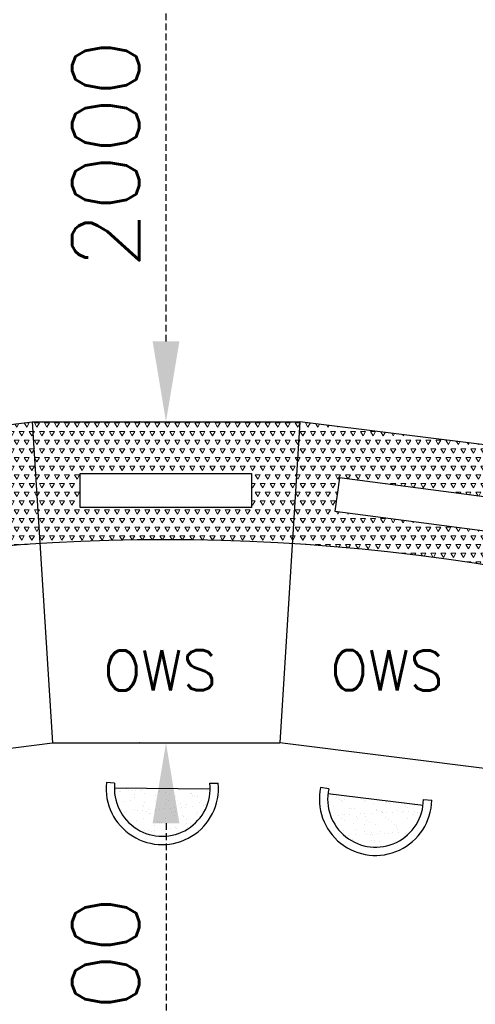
# Model space of a CAD drawing. Extents: x -82582065 to 310651827, y -37687100 to 142977471.
# Tile 61 of 122: x 103829 to 105531, y 32723 to 36402. Entities that reach past the tile are written whole.
import ezdxf

# ---------------------------------------------------------------- set-up
doc = ezdxf.new("R2010")
doc.units = 0
doc.header["$LTSCALE"] = 100
doc.header["$MEASUREMENT"] = 0
doc.linetypes.add('HIDDEN', pattern=[0.375, 0.25, -0.125])
doc.layers.add('AM_8', color=1, linetype='Continuous', lineweight=15)
doc.layers.add('PNL', color=6, linetype='Continuous')
doc.layers.add('PNLTXT', color=7, linetype='Continuous')
doc.styles.add('ROMANS', font='romans')
doc.dimstyles.new('GS', dxfattribs={"dimscale": 100, "dimtxt": 2.5, "dimasz": 3, "dimexe": 1, "dimexo": 1, "dimgap": 1, "dimtad": 1, "dimdec": 0, "dimzin": 0, "dimdsep": 46, "dimtxsty": 'ROMANS', "dimcen": 0.09, "dimclrd": 4, "dimclre": 8, "dimclrt": 3, "dimadec": 0, "dimazin": 0, "dimtfac": 1, "dimtdec": 0, "dimtofl": 0, "dimtmove": 0, "dimatfit": 3, "dimfxl": 1, "dimtolj": 1, "dimtzin": 0, "dimarcsym": 0})
pattern_1 = [(59.99999999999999, (97724.40688498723, 57840.3140190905), (-18.74999996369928, 32.47595262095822), [18.75, -18.75]), (120, (97724.40688498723, 57840.3140190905), (-37.49999996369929, 2.095823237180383e-08), [18.74999999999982, -18.74999999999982]), (0, (97715.03188498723, 57856.5519953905), (18.75, 32.4759526), [18.75, -18.75])]

# ---------------------------------------------------------------- blocks, each defined once
blk = doc.blocks.new('A$C291670A8')
for p, q in [((-500, 0), (500, 0)), ((-500, 0), (-425, -1200)), ((500, 0), (425, -1200)), ((-425, -1200), (425, -1200))]:
    blk.add_line(p, q)
blk = doc.blocks.new('*D376')
at = {"color": 8, "linetype": 'HIDDEN', "lineweight": -2, "transparency": 16777216}
blk.add_line((104276.1127922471, 33699.74283341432), (104275.73257353, 33699.74283341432), dxfattribs=at)
at = {"color": 4, "linetype": 'HIDDEN', "lineweight": -2, "transparency": 16777216}
blk.add_line((104375.73257353, 33399.74283341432), (104375.73257353, 31999.46194155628), dxfattribs=at)
at = {"color": 4, "linetype": 'HIDDEN', "transparency": 16777216}
for points in [[(104325.73257353, 33399.74283341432), (104425.73257353, 33399.74283341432), (104375.73257353, 33699.74283341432)], [(104325.73257353, 31999.46194155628), (104425.73257353, 31999.46194155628), (104375.73257353, 31699.46194155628)]]:
    blk.add_solid(points, dxfattribs=at)
at = {"layer": 'Defpoints', "color": 0, "linetype": 'HIDDEN', "transparency": 16777216}
for p in [(104376.1127922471, 33699.74283341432), (104375.73257353, 31699.46194155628), (104375.73257353, 31699.46194155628)]:
    blk.add_point(p, dxfattribs=at)
at = {"color": 3, "linetype": 'HIDDEN', "transparency": 16777216, "insert": (104150.73257353, 32699.60238748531), "char_height": 250, "attachment_point": 5, "rotation": 90, "style": 'ROMANS'}
blk.add_mtext('\\A1;2000', dxfattribs=at)
blk = doc.blocks.new('*D377')
at = {"color": 8, "linetype": 'HIDDEN', "lineweight": -2, "transparency": 16777216}
for p, q in [((104475.7325735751, 36899.60568941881), (104475.7325738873, 36899.60568941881)), ((104276.1127922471, 34899.74283341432), (104275.7325738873, 34899.74283341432))]:
    blk.add_line(p, q, dxfattribs=at)
at = {"color": 4, "linetype": 'HIDDEN', "lineweight": -2, "transparency": 16777216}
blk.add_line((104375.7325738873, 35199.74283341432), (104375.7325738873, 36599.60568941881), dxfattribs=at)
at = {"color": 4, "linetype": 'HIDDEN', "transparency": 16777216}
for points in [[(104325.7325738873, 36599.60568941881), (104425.7325738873, 36599.60568941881), (104375.7325738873, 36899.60568941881)], [(104325.7325738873, 35199.74283341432), (104425.7325738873, 35199.74283341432), (104375.7325738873, 34899.74283341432)]]:
    blk.add_solid(points, dxfattribs=at)
at = {"layer": 'Defpoints', "color": 0, "linetype": 'HIDDEN', "transparency": 16777216}
for p in [(104375.7325735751, 36899.60568941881), (104375.7325738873, 36899.60568941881), (104376.1127922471, 34899.74283341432)]:
    blk.add_point(p, dxfattribs=at)
at = {"color": 3, "linetype": 'HIDDEN', "transparency": 16777216, "insert": (104150.7325738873, 35899.67426141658), "char_height": 250, "attachment_point": 5, "rotation": 90, "style": 'ROMANS'}
blk.add_mtext('\\A1;2000', dxfattribs=at)

msp = doc.modelspace()

# ---------------------------------------------------------------- hatches: boundary and pattern name
at = {"layer": 'AM_8'}
h = msp.add_hatch(dxfattribs=at)
h.set_pattern_fill('TRIANG', color=256, scale=100, style=0)
h.set_pattern_definition(pattern_1)
edge = h.paths.add_edge_path()
edge.add_line((103904.5682279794, 34444.45586169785), (103876.1127922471, 34899.74283341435))
edge.add_line((103876.1127922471, 34899.74283341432), (102883.8948934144, 34775.22921473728))
edge.add_line((102883.8948934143, 34775.22921473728), (102968.7048485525, 34327.62726115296))
edge.add_arc((104375.8212869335, 26862.63882703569), 7596.44844599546, 93.55668312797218, 100.67474399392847, ccw=False)
h.paths.add_polyline_path([(103093.1305641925, 34606.76089660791), (103728.7923008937, 34690.44735186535), (103745.2463856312, 34565.46617004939), (103109.5846489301, 34481.77971479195)], flags=16)
h = msp.add_hatch(dxfattribs=at)
h.set_pattern_fill('TRIANG', color=256, scale=100, style=0)
h.set_pattern_definition(pattern_1)
edge = h.paths.add_edge_path()
edge.add_line((104876.1127922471, 34899.74283341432), (103876.1127922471, 34899.74283341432))
edge.add_line((103876.1127922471, 34899.74283341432), (103904.5682279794, 34444.45586169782))
edge.add_arc((104375.8212869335, 26862.63882703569), 7596.44844599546, 86.43892811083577, 93.55668312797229, ccw=False)
edge.add_line((104847.6550990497, 34444.41974225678), (104876.112792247, 34899.74283341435))
h.paths.add_polyline_path([(104054.4318427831, 34705.85643759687), (104695.5786795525, 34705.85643759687), (104695.5786795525, 34579.79679808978), (104054.4318427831, 34579.79679808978)], flags=16)
h = msp.add_hatch(dxfattribs=at)
h.set_pattern_fill('TRIANG', color=256, scale=100, style=0)
h.set_pattern_definition(pattern_1)
edge = h.paths.add_edge_path()
edge.add_line((105783.50062749, 34327.52113467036), (105868.3306910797, 34775.22921473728))
edge.add_line((105868.3306910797, 34775.22921473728), (104876.112792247, 34899.74283341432))
edge.add_line((104876.1127922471, 34899.74283341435), (104847.6550990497, 34444.41974225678))
edge.add_arc((104375.8212869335, 26862.63882703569), 7596.448445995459, 79.3209355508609, 86.43892811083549, ccw=False)
h.paths.add_polyline_path([(105642.6409355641, 34481.77971479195), (105006.9791988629, 34565.46617004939), (105023.4332836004, 34690.44735186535), (105659.0950203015, 34606.76089660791)], flags=16)

# ---------------------------------------------------------------- linework, layer by layer
for p, q in [((103876.1127922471, 34899.74283341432), (103951.1127922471, 33699.74283341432)), ((104876.1127922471, 34899.74283341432), (104801.1127922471, 33699.74283341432))]:
    msp.add_line(p, q)
at = {"linetype": 'Continuous'}
for p, q in [((104188.3522072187, 33526.51199409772), (104188.3522072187, 33526.51199409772)), ((104188.3522072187, 33526.51199409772), (104188.3522072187, 33526.51199409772)), ((104200.5031337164, 33517.71682580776), (104200.5031337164, 33517.71682580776)), ((104200.5031337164, 33517.71682580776), (104200.5031337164, 33517.71682580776)), ((104206.7371701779, 33519.67649841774), (104206.7371701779, 33519.67649841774)), ((104206.7371701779, 33519.67649841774), (104206.7371701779, 33519.67649841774)), ((104228.8679142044, 33527.83829623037), (104228.8679142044, 33527.83829623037)), ((104228.8679142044, 33527.83829623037), (104228.8679142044, 33527.83829623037)), ((104234.0874450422, 33522.45252814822), (104234.0874450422, 33522.45252814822)), ((104234.0874450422, 33522.45252814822), (104234.0874450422, 33522.45252814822)), ((104247.7318854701, 33522.61645047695), (104247.7318854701, 33522.61645047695)), ((104247.7318854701, 33522.61645047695), (104247.7318854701, 33522.61645047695)), ((104263.4415391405, 33523.74307444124), (104263.4415391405, 33523.74307444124)), ((104263.4415391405, 33523.74307444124), (104263.4415391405, 33523.74307444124)), ((104281.6222731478, 33521.14401444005), (104281.6222731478, 33521.14401444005)), ((104281.6222731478, 33521.14401444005), (104281.6222731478, 33521.14401444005)), ((104287.9785220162, 33525.50275377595), (104287.9785220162, 33525.50275377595)), ((104287.9785220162, 33525.50275377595), (104287.9785220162, 33525.50275377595)), ((104293.7731996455, 33512.3488461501), (104293.7731996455, 33512.3488461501)), ((104293.7731996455, 33512.3488461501), (104293.7731996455, 33512.3488461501)), ((104328.9732373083, 33528.44270583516), (104328.9732373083, 33528.44270583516)), ((104328.9732373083, 33528.44270583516), (104328.9732373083, 33528.44270583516)), ((104344.6828909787, 33529.56932979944), (104344.6828909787, 33529.56932979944)), ((104344.6828909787, 33529.56932979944), (104344.6828909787, 33529.56932979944)), ((104350.3095237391, 33517.97029351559), (104350.3095237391, 33517.97029351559)), ((104350.3095237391, 33517.97029351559), (104350.3095237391, 33517.97029351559)), ((104374.8923390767, 33515.77603478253), (104374.8923390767, 33515.77603478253)), ((104374.8923390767, 33515.77603478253), (104374.8923390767, 33515.77603478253)), ((104455.0846837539, 33528.90389722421), (104455.0846837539, 33528.90389722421)), ((104455.0846837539, 33528.90389722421), (104455.0846837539, 33528.90389722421)), ((104468.1624050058, 33510.40805512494), (104468.1624050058, 33510.40805512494)), ((104468.1624050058, 33510.40805512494), (104468.1624050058, 33510.40805512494)), ((104470.0808834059, 33509.82573658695), (104470.0808834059, 33509.82573658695)), ((104470.0808834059, 33509.82573658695), (104470.0808834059, 33509.82573658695)), ((104531.6706315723, 33523.98777102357), (104531.6706315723, 33523.98777102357)), ((104531.6706315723, 33523.98777102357), (104531.6706315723, 33523.98777102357)), ((104217.4525968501, 33481.54807314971), (104217.4525968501, 33481.54807314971)), ((104217.4525968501, 33481.54807314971), (104217.4525968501, 33481.54807314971)), ((104244.2464691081, 33486.05421996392), (104244.2464691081, 33486.05421996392)), ((104244.2464691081, 33486.05421996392), (104244.2464691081, 33486.05421996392)), ((104257.8196000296, 33508.88060970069), (104257.8196000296, 33508.88060970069)), ((104257.8196000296, 33508.88060970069), (104257.8196000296, 33508.88060970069)), ((104258.7236305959, 33497.03170280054), (104258.7236305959, 33497.03170280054)), ((104258.7236305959, 33497.03170280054), (104258.7236305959, 33497.03170280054)), ((104294.0385446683, 33476.63194694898), (104294.0385446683, 33476.63194694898)), ((104294.0385446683, 33476.63194694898), (104294.0385446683, 33476.63194694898)), ((104336.2686403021, 33505.22598518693), (104336.2686403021, 33505.22598518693)), ((104336.2686403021, 33505.22598518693), (104336.2686403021, 33505.22598518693)), ((104337.5165350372, 33480.68624030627), (104337.5165350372, 33480.68624030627)), ((104337.5165350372, 33480.68624030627), (104337.5165350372, 33480.68624030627)), ((104375.0959143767, 33474.74342479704), (104375.0959143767, 33474.74342479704)), ((104375.0959143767, 33474.74342479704), (104375.0959143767, 33474.74342479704)), ((104378.4949902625, 33488.88714587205), (104378.4949902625, 33488.88714587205)), ((104378.4949902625, 33488.88714587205), (104378.4949902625, 33488.88714587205)), ((104383.7145211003, 33483.5013777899), (104383.7145211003, 33483.5013777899)), ((104383.7145211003, 33483.5013777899), (104383.7145211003, 33483.5013777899)), ((104387.0432655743, 33506.98086649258), (104387.0432655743, 33506.98086649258)), ((104387.0432655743, 33506.98086649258), (104387.0432655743, 33506.98086649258)), ((104412.85458812, 33500.30985898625), (104412.85458812, 33500.30985898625)), ((104412.85458812, 33500.30985898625), (104412.85458812, 33500.30985898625)), ((104430.786600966, 33475.31826064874), (104430.786600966, 33475.31826064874)), ((104430.786600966, 33475.31826064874), (104430.786600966, 33475.31826064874)), ((104475.3004142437, 33504.4399685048), (104475.3004142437, 33504.4399685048)), ((104475.3004142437, 33504.4399685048), (104475.3004142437, 33504.4399685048)), ((104480.3133315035, 33501.61288683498), (104480.3133315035, 33501.61288683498)), ((104480.3133315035, 33501.61288683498), (104480.3133315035, 33501.61288683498)), ((104493.9119578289, 33498.42133683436), (104493.9119578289, 33498.42133683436)), ((104493.9119578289, 33498.42133683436), (104493.9119578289, 33498.42133683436)), ((104499.9365997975, 33479.01914315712), (104499.9365997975, 33479.01914315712)), ((104499.9365997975, 33479.01914315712), (104499.9365997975, 33479.01914315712)), ((104998.9551815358, 33506.26532444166), (104998.9551815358, 33506.26532444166)), ((104998.9551815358, 33506.26532444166), (104998.9551815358, 33506.26532444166)), ((105012.3831590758, 33495.88674688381), (105012.3831590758, 33495.88674688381)), ((105012.3831590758, 33495.88674688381), (105012.3831590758, 33495.88674688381)), ((105014.6837417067, 33507.08684434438), (105014.6837417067, 33507.08684434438)), ((105014.6837417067, 33507.08684434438), (105014.6837417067, 33507.08684434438)), ((105024.3611009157, 33486.85741084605), (105024.3611009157, 33486.85741084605)), ((105024.3611009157, 33486.85741084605), (105024.3611009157, 33486.85741084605)), ((105030.184289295, 33485.77181909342), (105030.184289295, 33485.77181909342)), ((105030.184289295, 33485.77181909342), (105030.184289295, 33485.77181909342)), ((105035.2983104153, 33480.2857651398), (105035.2983104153, 33480.2857651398)), ((105035.2983104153, 33480.2857651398), (105035.2983104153, 33480.2857651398)), ((105043.843432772, 33489.20954469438), (105043.843432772, 33489.20954469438)), ((105043.843432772, 33489.20954469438), (105043.843432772, 33489.20954469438)), ((105105.5314760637, 33488.70959937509), (105105.5314760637, 33488.70959937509)), ((105105.5314760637, 33488.70959937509), (105105.5314760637, 33488.70959937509)), ((105117.5094179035, 33479.68026333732), (105117.5094179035, 33479.68026333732)), ((105117.5094179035, 33479.68026333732), (105117.5094179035, 33479.68026333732)), ((105122.2067683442, 33484.03307504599), (105122.2067683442, 33484.03307504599)), ((105122.2067683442, 33484.03307504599), (105122.2067683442, 33484.03307504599)), ((105151.4115075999, 33473.54874476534), (105151.4115075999, 33473.54874476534)), ((105151.4115075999, 33473.54874476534), (105151.4115075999, 33473.54874476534)), ((105198.679793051, 33481.53245186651), (105198.679793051, 33481.53245186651)), ((105198.679793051, 33481.53245186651), (105198.679793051, 33481.53245186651)), ((105198.6828792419, 33477.63150008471), (105198.6828792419, 33477.63150008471)), ((105198.6828792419, 33477.63150008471), (105198.6828792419, 33477.63150008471)), ((105279.6883293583, 33474.17017787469), (105279.6883293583, 33474.17017787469)), ((105279.6883293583, 33474.17017787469), (105279.6883293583, 33474.17017787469)), ((104208.0857577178, 33450.08490865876), (104208.0857577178, 33450.08490865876)), ((104208.0857577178, 33450.08490865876), (104208.0857577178, 33450.08490865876)), ((104220.2366842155, 33441.28974036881), (104220.2366842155, 33441.28974036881)), ((104220.2366842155, 33441.28974036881), (104220.2366842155, 33441.28974036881)), ((104229.9603295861, 33444.13417539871), (104229.9603295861, 33444.13417539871)), ((104229.9603295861, 33444.13417539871), (104229.9603295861, 33444.13417539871)), ((104256.2798709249, 33451.06551275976), (104256.2798709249, 33451.06551275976)), ((104256.2798709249, 33451.06551275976), (104256.2798709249, 33451.06551275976)), ((104270.9550448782, 33447.07412745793), (104270.9550448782, 33447.07412745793)), ((104270.9550448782, 33447.07412745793), (104270.9550448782, 33447.07412745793)), ((104286.6646985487, 33448.20075142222), (104286.6646985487, 33448.20075142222)), ((104286.6646985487, 33448.20075142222), (104286.6646985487, 33448.20075142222)), ((104286.9090971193, 33467.948555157), (104286.9090971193, 33467.948555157)), ((104286.9090971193, 33467.948555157), (104286.9090971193, 33467.948555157)), ((104292.128627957, 33462.56278707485), (104292.128627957, 33462.56278707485)), ((104292.128627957, 33462.56278707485), (104292.128627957, 33462.56278707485)), ((104301.3558236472, 33444.71692900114), (104301.3558236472, 33444.71692900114)), ((104301.3558236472, 33444.71692900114), (104301.3558236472, 33444.71692900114)), ((104311.2016814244, 33449.96043075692), (104311.2016814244, 33449.96043075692)), ((104311.2016814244, 33449.96043075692), (104311.2016814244, 33449.96043075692)), ((104313.5067501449, 33435.92176071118), (104313.5067501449, 33435.92176071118)), ((104313.5067501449, 33435.92176071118), (104313.5067501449, 33435.92176071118)), ((104316.7648135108, 33437.14196172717), (104316.7648135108, 33437.14196172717)), ((104316.7648135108, 33437.14196172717), (104316.7648135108, 33437.14196172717)), ((104334.7289111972, 33447.41088824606), (104334.7289111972, 33447.41088824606)), ((104334.7289111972, 33447.41088824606), (104334.7289111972, 33447.41088824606)), ((104352.1963967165, 33452.90038281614), (104352.1963967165, 33452.90038281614)), ((104352.1963967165, 33452.90038281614), (104352.1963967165, 33452.90038281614)), ((104367.9060503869, 33454.02700678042), (104367.9060503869, 33454.02700678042)), ((104367.9060503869, 33454.02700678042), (104367.9060503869, 33454.02700678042)), ((104392.4430332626, 33455.78668611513), (104392.4430332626, 33455.78668611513)), ((104392.4430332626, 33455.78668611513), (104392.4430332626, 33455.78668611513)), ((104394.6258895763, 33439.34894934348), (104394.6258895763, 33439.34894934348)), ((104394.6258895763, 33439.34894934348), (104394.6258895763, 33439.34894934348)), ((104408.350706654, 33458.08055244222), (104408.350706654, 33458.08055244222)), ((104408.350706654, 33458.08055244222), (104408.350706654, 33458.08055244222)), ((104411.3148590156, 33442.49476204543), (104411.3148590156, 33442.49476204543)), ((104411.3148590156, 33442.49476204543), (104411.3148590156, 33442.49476204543)), ((104433.4377485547, 33458.72663817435), (104433.4377485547, 33458.72663817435)), ((104433.4377485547, 33458.72663817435), (104433.4377485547, 33458.72663817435)), ((104449.1474022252, 33459.85326213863), (104449.1474022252, 33459.85326213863)), ((104449.1474022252, 33459.85326213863), (104449.1474022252, 33459.85326213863)), ((104453.5449546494, 33471.08880028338), (104453.5449546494, 33471.08880028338)), ((104453.5449546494, 33471.08880028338), (104453.5449546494, 33471.08880028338)), ((104473.6843851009, 33461.61294147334), (104473.6843851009, 33461.61294147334)), ((104473.6843851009, 33461.61294147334), (104473.6843851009, 33461.61294147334)), ((104492.372228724, 33440.60623989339), (104492.372228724, 33440.60623989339)), ((104492.372228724, 33440.60623989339), (104492.372228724, 33440.60623989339)), ((104514.679100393, 33464.55289353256), (104514.679100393, 33464.55289353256)), ((104514.679100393, 33464.55289353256), (104514.679100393, 33464.55289353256)), ((104524.0566668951, 33469.95028099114), (104524.0566668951, 33469.95028099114)), ((104524.0566668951, 33469.95028099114), (104524.0566668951, 33469.95028099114)), ((105002.9535648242, 33462.66559624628), (105002.9535648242, 33462.66559624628)), ((105002.9535648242, 33462.66559624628), (105002.9535648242, 33462.66559624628)), ((105059.4364901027, 33454.39159047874), (105059.4364901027, 33454.39159047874)), ((105059.4364901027, 33454.39159047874), (105059.4364901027, 33454.39159047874)), ((105067.4816915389, 33454.35180111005), (105067.4816915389, 33454.35180111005)), ((105067.4816915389, 33454.35180111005), (105067.4816915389, 33454.35180111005)), ((105079.429675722, 33456.2640212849), (105079.429675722, 33456.2640212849)), ((105079.429675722, 33456.2640212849), (105079.429675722, 33456.2640212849)), ((105142.3420453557, 33436.63960373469), (105142.3420453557, 33436.63960373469)), ((105142.3420453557, 33436.63960373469), (105142.3420453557, 33436.63960373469)), ((105160.4351258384, 33452.80269907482), (105160.4351258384, 33452.80269907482)), ((105160.4351258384, 33452.80269907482), (105160.4351258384, 33452.80269907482)), ((105160.6300085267, 33447.17465360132), (105160.6300085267, 33447.17465360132)), ((105160.6300085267, 33447.17465360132), (105160.6300085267, 33447.17465360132)), ((105179.027221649, 33443.92405341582), (105179.027221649, 33443.92405341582)), ((105179.027221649, 33443.92405341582), (105179.027221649, 33443.92405341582)), ((105183.3860976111, 33438.78337948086), (105183.3860976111, 33438.78337948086)), ((105183.3860976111, 33438.78337948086), (105183.3860976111, 33438.78337948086)), ((105184.1412427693, 33438.4379994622), (105184.1412427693, 33438.4379994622)), ((105184.1412427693, 33438.4379994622), (105184.1412427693, 33438.4379994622)), ((105199.1146577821, 33439.60489938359), (105199.1146577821, 33439.60489938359)), ((105199.1146577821, 33439.60489938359), (105199.1146577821, 33439.60489938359)), ((105210.6577348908, 33472.50311582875), (105210.6577348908, 33472.50311582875)), ((105210.6577348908, 33472.50311582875), (105210.6577348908, 33472.50311582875)), ((105223.681170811, 33440.88803523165), (105223.681170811, 33440.88803523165)), ((105223.681170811, 33440.88803523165), (105223.681170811, 33440.88803523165)), ((105238.7984614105, 33447.62622942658), (105238.7984614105, 33447.62622942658)), ((105238.7984614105, 33447.62622942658), (105238.7984614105, 33447.62622942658)), ((105253.7783255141, 33439.99750609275), (105253.7783255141, 33439.99750609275)), ((105253.7783255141, 33439.99750609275), (105253.7783255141, 33439.99750609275)), ((105264.7252230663, 33443.03181097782), (105264.7252230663, 33443.03181097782)), ((105264.7252230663, 33443.03181097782), (105264.7252230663, 33443.03181097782)), ((105271.0022391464, 33463.08120770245), (105271.0022391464, 33463.08120770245)), ((105271.0022391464, 33463.08120770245), (105271.0022391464, 33463.08120770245)), ((105276.1162602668, 33457.59515374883), (105276.1162602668, 33457.59515374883)), ((105276.1162602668, 33457.59515374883), (105276.1162602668, 33457.59515374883)), ((105280.4537832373, 33443.85333088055), (105280.4537832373, 33443.85333088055)), ((105280.4537832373, 33443.85333088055), (105280.4537832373, 33443.85333088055)), ((105303.8060518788, 33465.32596831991), (105303.8060518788, 33465.32596831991)), ((105303.8060518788, 33465.32596831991), (105303.8060518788, 33465.32596831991)), ((105305.0202962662, 33445.13646672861), (105305.0202962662, 33445.13646672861)), ((105305.0202962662, 33445.13646672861), (105305.0202962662, 33445.13646672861)), ((105315.2745723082, 33441.22465446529), (105315.2745723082, 33441.22465446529)), ((105315.2745723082, 33441.22465446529), (105315.2745723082, 33441.22465446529)), ((104225.1789203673, 33416.20337101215), (104225.1789203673, 33416.20337101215)), ((104225.1789203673, 33416.20337101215), (104225.1789203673, 33416.20337101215)), ((104263.9800196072, 33409.62713452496), (104263.9800196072, 33409.62713452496)), ((104263.9800196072, 33409.62713452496), (104263.9800196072, 33409.62713452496)), ((104292.4988155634, 33418.81685000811), (104292.4988155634, 33418.81685000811)), ((104292.4988155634, 33418.81685000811), (104292.4988155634, 33418.81685000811)), ((104344.9502800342, 33408.05881408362), (104344.9502800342, 33408.05881408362)), ((104344.9502800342, 33408.05881408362), (104344.9502800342, 33408.05881408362)), ((104350.1698108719, 33402.67304600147), (104350.1698108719, 33402.67304600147)), ((104350.1698108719, 33402.67304600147), (104350.1698108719, 33402.67304600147)), ((104357.2500855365, 33404.25915486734), (104357.2500855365, 33404.25915486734)), ((104357.2500855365, 33404.25915486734), (104357.2500855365, 33404.25915486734)), ((104373.5561852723, 33416.92832785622), (104373.5561852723, 33416.92832785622)), ((104373.5561852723, 33416.92832785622), (104373.5561852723, 33416.92832785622)), ((104406.776816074, 33430.55378105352), (104406.776816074, 33430.55378105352)), ((104406.776816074, 33430.55378105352), (104406.776816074, 33430.55378105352)), ((104436.5361731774, 33428.99740479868), (104436.5361731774, 33428.99740479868)), ((104436.5361731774, 33428.99740479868), (104436.5361731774, 33428.99740479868)), ((104441.7557040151, 33423.61163671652), (104441.7557040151, 33423.61163671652)), ((104441.7557040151, 33423.61163671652), (104441.7557040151, 33423.61163671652)), ((104452.0052255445, 33413.27370334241), (104452.0052255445, 33413.27370334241)), ((104452.0052255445, 33413.27370334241), (104452.0052255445, 33413.27370334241)), ((104487.8959555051, 33433.98096968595), (104487.8959555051, 33433.98096968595)), ((104487.8959555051, 33433.98096968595), (104487.8959555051, 33433.98096968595)), ((104500.0468820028, 33425.185801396), (104500.0468820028, 33425.185801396)), ((104500.0468820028, 33425.185801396), (104500.0468820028, 33425.185801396)), ((105020.7078467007, 33430.28651648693), (105020.7078467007, 33430.28651648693)), ((105020.7078467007, 33430.28651648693), (105020.7078467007, 33430.28651648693)), ((105030.6297011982, 33419.09106924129), (105030.6297011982, 33419.09106924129)), ((105030.6297011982, 33419.09106924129), (105030.6297011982, 33419.09106924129)), ((105036.4364068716, 33431.10803638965), (105036.4364068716, 33431.10803638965)), ((105036.4364068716, 33431.10803638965), (105036.4364068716, 33431.10803638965)), ((105041.1819223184, 33431.435220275), (105041.1819223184, 33431.435220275)), ((105041.1819223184, 33431.435220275), (105041.1819223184, 33431.435220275)), ((105042.607643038, 33410.06173320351), (105042.607643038, 33410.06173320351)), ((105042.607643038, 33410.06173320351), (105042.607643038, 33410.06173320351)), ((105061.0029199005, 33432.39117223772), (105061.0029199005, 33432.39117223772)), ((105061.0029199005, 33432.39117223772), (105061.0029199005, 33432.39117223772)), ((105087.0522041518, 33424.76689912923), (105087.0522041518, 33424.76689912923)), ((105087.0522041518, 33424.76689912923), (105087.0522041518, 33424.76689912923)), ((105092.1662252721, 33419.2808451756), (105092.1662252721, 33419.2808451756)), ((105092.1662252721, 33419.2808451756), (105092.1662252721, 33419.2808451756)), ((105102.0469721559, 33434.53494798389), (105102.0469721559, 33434.53494798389)), ((105102.0469721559, 33434.53494798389), (105102.0469721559, 33434.53494798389)), ((105117.7755323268, 33435.35646788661), (105117.7755323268, 33435.35646788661)), ((105117.7755323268, 33435.35646788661), (105117.7755323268, 33435.35646788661)), ((105119.5452578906, 33426.25875062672), (105119.5452578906, 33426.25875062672)), ((105119.5452578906, 33426.25875062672), (105119.5452578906, 33426.25875062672)), ((105123.778018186, 33411.9139217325), (105123.778018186, 33411.9139217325)), ((105123.778018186, 33411.9139217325), (105123.778018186, 33411.9139217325)), ((105135.7559600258, 33402.88458569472), (105135.7559600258, 33402.88458569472)), ((105135.7559600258, 33402.88458569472), (105135.7559600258, 33402.88458569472)), ((105196.0213687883, 33419.85717566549), (105196.0213687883, 33419.85717566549)), ((105196.0213687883, 33419.85717566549), (105196.0213687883, 33419.85717566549)), ((105208.2794224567, 33412.54382480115), (105208.2794224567, 33412.54382480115)), ((105208.2794224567, 33412.54382480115), (105208.2794224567, 33412.54382480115)), ((105216.9263351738, 33404.73677422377), (105216.9263351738, 33404.73677422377)), ((105216.9263351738, 33404.73677422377), (105216.9263351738, 33404.73677422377)), ((105277.0268189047, 33416.39585345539), (105277.0268189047, 33416.39585345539)), ((105277.0268189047, 33416.39585345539), (105277.0268189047, 33416.39585345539)), ((105300.2544399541, 33431.70097908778), (105300.2544399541, 33431.70097908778)), ((105300.2544399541, 33431.70097908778), (105300.2544399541, 33431.70097908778)), ((104254.7401418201, 33393.25041581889), (104254.7401418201, 33393.25041581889)), ((104254.7401418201, 33393.25041581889), (104254.7401418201, 33393.25041581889)), ((104294.1782042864, 33371.53180443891), (104294.1782042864, 33371.53180443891)), ((104294.1782042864, 33371.53180443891), (104294.1782042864, 33371.53180443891)), ((104309.8878579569, 33372.65842840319), (104309.8878579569, 33372.65842840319)), ((104309.8878579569, 33372.65842840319), (104309.8878579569, 33372.65842840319)), ((104321.0893741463, 33368.28984356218), (104321.0893741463, 33368.28984356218)), ((104321.0893741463, 33368.28984356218), (104321.0893741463, 33368.28984356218)), ((104333.1891820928, 33389.59579130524), (104333.1891820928, 33389.59579130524)), ((104333.1891820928, 33389.59579130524), (104333.1891820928, 33389.59579130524)), ((104334.4248408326, 33374.4181077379), (104334.4248408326, 33374.4181077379)), ((104334.4248408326, 33374.4181077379), (104334.4248408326, 33374.4181077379)), ((104374.8059964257, 33377.2522206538), (104374.8059964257, 33377.2522206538)), ((104374.8059964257, 33377.2522206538), (104374.8059964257, 33377.2522206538)), ((104375.4195561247, 33377.35805979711), (104375.4195561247, 33377.35805979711)), ((104375.4195561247, 33377.35805979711), (104375.4195561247, 33377.35805979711)), ((104391.1292097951, 33378.4846837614), (104391.1292097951, 33378.4846837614)), ((104391.1292097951, 33378.4846837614), (104391.1292097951, 33378.4846837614)), ((104409.7751299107, 33384.67966510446), (104409.7751299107, 33384.67966510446)), ((104409.7751299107, 33384.67966510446), (104409.7751299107, 33384.67966510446)), ((104414.3594400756, 33362.92186390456), (104414.3594400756, 33362.92186390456)), ((104414.3594400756, 33362.92186390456), (104414.3594400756, 33362.92186390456)), ((104415.6661926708, 33380.24436309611), (104415.6661926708, 33380.24436309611)), ((104415.6661926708, 33380.24436309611), (104415.6661926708, 33380.24436309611)), ((104450.5201514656, 33398.89117520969), (104450.5201514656, 33398.89117520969)), ((104450.5201514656, 33398.89117520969), (104450.5201514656, 33398.89117520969)), ((104456.6609079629, 33383.18431515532), (104456.6609079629, 33383.18431515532)), ((104456.6609079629, 33383.18431515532), (104456.6609079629, 33383.18431515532)), ((104466.3918895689, 33398.19081136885), (104466.3918895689, 33398.19081136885)), ((104466.3918895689, 33398.19081136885), (104466.3918895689, 33398.19081136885)), ((105024.329387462, 33374.22951622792), (105024.329387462, 33374.22951622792)), ((105024.329387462, 33374.22951622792), (105024.329387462, 33374.22951622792)), ((105038.5204118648, 33373.66089585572), (105038.5204118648, 33373.66089585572)), ((105038.5204118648, 33373.66089585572), (105038.5204118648, 33373.66089585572)), ((105076.7681652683, 33398.48969686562), (105076.7681652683, 33398.48969686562)), ((105076.7681652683, 33398.48969686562), (105076.7681652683, 33398.48969686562)), ((105085.7282336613, 33377.55612346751), (105085.7282336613, 33377.55612346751)), ((105085.7282336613, 33377.55612346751), (105085.7282336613, 33377.55612346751)), ((105116.3044049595, 33393.38667051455), (105116.3044049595, 33393.38667051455)), ((105116.3044049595, 33393.38667051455), (105116.3044049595, 33393.38667051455)), ((105116.883747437, 33368.4844262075), (105116.883747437, 33368.4844262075)), ((105116.883747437, 33368.4844262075), (105116.883747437, 33368.4844262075)), ((105143.9201190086, 33363.76197916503), (105143.9201190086, 33363.76197916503)), ((105143.9201190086, 33363.76197916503), (105143.9201190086, 33363.76197916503)), ((105157.7736153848, 33395.02837465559), (105157.7736153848, 33395.02837465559)), ((105157.7736153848, 33395.02837465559), (105157.7736153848, 33395.02837465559)), ((105178.8765506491, 33370.37897595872), (105178.8765506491, 33370.37897595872)), ((105178.8765506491, 33370.37897595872), (105178.8765506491, 33370.37897595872)), ((105205.1387627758, 33362.80457152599), (105205.1387627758, 33362.80457152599)), ((105205.1387627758, 33362.80457152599), (105205.1387627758, 33362.80457152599)), ((105220.8673229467, 33363.62609142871), (105220.8673229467, 33363.62609142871)), ((105220.8673229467, 33363.62609142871), (105220.8673229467, 33363.62609142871)), ((105228.9042770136, 33395.70743818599), (105228.9042770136, 33395.70743818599)), ((105228.9042770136, 33395.70743818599), (105228.9042770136, 33395.70743818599)), ((105235.8951365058, 33382.91913345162), (105235.8951365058, 33382.91913345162)), ((105235.8951365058, 33382.91913345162), (105235.8951365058, 33382.91913345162)), ((105236.1369509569, 33389.85190500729), (105236.1369509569, 33389.85190500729)), ((105236.1369509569, 33389.85190500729), (105236.1369509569, 33389.85190500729)), ((105241.0091576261, 33377.433079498), (105241.0091576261, 33377.433079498)), ((105241.0091576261, 33377.433079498), (105241.0091576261, 33377.433079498)), ((105245.4338359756, 33364.90922727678), (105245.4338359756, 33364.90922727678)), ((105245.4338359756, 33364.90922727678), (105245.4338359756, 33364.90922727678)), ((105272.0248676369, 33363.20182844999), (105272.0248676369, 33363.20182844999)), ((105272.0248676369, 33363.20182844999), (105272.0248676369, 33363.20182844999)), ((105286.477888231, 33367.05300302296), (105286.477888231, 33367.05300302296)), ((105286.477888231, 33367.05300302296), (105286.477888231, 33367.05300302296)), ((105310.0746521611, 33397.55962671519), (105310.0746521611, 33397.55962671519)), ((105310.0746521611, 33397.55962671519), (105310.0746521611, 33397.55962671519)), ((104333.240300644, 33359.49467527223), (104333.240300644, 33359.49467527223)), ((104333.240300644, 33359.49467527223), (104333.240300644, 33359.49467527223)), ((104372.0164561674, 33359.11323091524), (104372.0164561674, 33359.11323091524)), ((104372.0164561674, 33359.11323091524), (104372.0164561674, 33359.11323091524)), ((105042.4605118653, 33354.30770853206), (105042.4605118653, 33354.30770853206)), ((105042.4605118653, 33354.30770853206), (105042.4605118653, 33354.30770853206)), ((105058.1890720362, 33355.12922843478), (105058.1890720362, 33355.12922843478)), ((105058.1890720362, 33355.12922843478), (105058.1890720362, 33355.12922843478)), ((105074.1066548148, 33340.7153724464), (105074.1066548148, 33340.7153724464)), ((105074.1066548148, 33340.7153724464), (105074.1066548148, 33340.7153724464)), ((105082.7555850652, 33356.41236428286), (105082.7555850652, 33356.41236428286)), ((105082.7555850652, 33356.41236428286), (105082.7555850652, 33356.41236428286)), ((105123.7996373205, 33358.55614002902), (105123.7996373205, 33358.55614002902)), ((105123.7996373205, 33358.55614002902), (105123.7996373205, 33358.55614002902)), ((105139.5281974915, 33359.37765993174), (105139.5281974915, 33359.37765993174)), ((105139.5281974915, 33359.37765993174), (105139.5281974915, 33359.37765993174)), ((105142.0245603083, 33335.11824408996), (105142.0245603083, 33335.11824408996)), ((105142.0245603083, 33335.11824408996), (105142.0245603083, 33335.11824408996)), ((105149.0341401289, 33358.2759252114), (105149.0341401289, 33358.2759252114)), ((105149.0341401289, 33358.2759252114), (105149.0341401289, 33358.2759252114)), ((105154.0025021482, 33326.08890805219), (105154.0025021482, 33326.08890805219)), ((105154.0025021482, 33326.08890805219), (105154.0025021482, 33326.08890805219)), ((105155.1121049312, 33337.2540502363), (105155.1121049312, 33337.2540502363)), ((105155.1121049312, 33337.2540502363), (105155.1121049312, 33337.2540502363)), ((105164.0947105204, 33360.66079577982), (105164.0947105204, 33360.66079577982)), ((105164.0947105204, 33360.66079577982), (105164.0947105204, 33360.66079577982)), ((105173.1723198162, 33332.38175055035), (105173.1723198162, 33332.38175055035)), ((105173.1723198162, 33332.38175055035), (105173.1723198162, 33332.38175055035)), ((105193.3598583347, 33362.0828512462), (105193.3598583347, 33362.0828512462)), ((105193.3598583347, 33362.0828512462), (105193.3598583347, 33362.0828512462)), ((105233.4754405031, 33332.07758058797), (105233.4754405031, 33332.07758058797)), ((105233.4754405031, 33332.07758058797), (105233.4754405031, 33332.07758058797)), ((105235.1728772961, 33327.94109658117), (105235.1728772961, 33327.94109658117)), ((105235.1728772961, 33327.94109658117), (105235.1728772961, 33327.94109658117)), ((105265.1473373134, 33351.53890483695), (105265.1473373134, 33351.53890483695)), ((105265.1473373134, 33351.53890483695), (105265.1473373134, 33351.53890483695)), ((105274.3653084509, 33358.62152903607), (105274.3653084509, 33358.62152903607)), ((105274.3653084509, 33358.62152903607), (105274.3653084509, 33358.62152903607))]:
    msp.add_line(p, q, dxfattribs=at)
for points in [[(104054.4318427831, 34705.85643759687), (104695.5786795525, 34705.85643759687), (104695.5786795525, 34579.79679808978), (104054.4318427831, 34579.79679808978)], [(105659.0950203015, 34606.76089660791), (105023.4332836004, 34690.44735186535), (105006.9791988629, 34565.46617004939), (105642.6409355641, 34481.77971479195)]]:
    msp.add_lwpolyline(points, close=True)
msp.add_arc((104375.8212869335, 26862.63882703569), 7596.448445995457, 64.40907734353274, 115.6312298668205)
at = {"layer": 'PNL', "color": 2}
for p, q in [((104183.7819148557, 33549.21441212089), (104152.8546279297, 33551.52666998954)), ((104539.7599209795, 33549.08048304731), (104570.9054864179, 33549.11669240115)), ((104182.7788083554, 33532.47001182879), (104540.7487325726, 33527.8296071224)), ((104983.7675178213, 33527.96906894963), (104953.2775625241, 33533.64412304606)), ((104980.9422663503, 33511.43428386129), (105336.2656372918, 33467.73872272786)), ((105337.6028919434, 33488.97052024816), (105368.5662248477, 33485.60606292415))]:
    msp.add_line(p, q, dxfattribs=at)
for centre, radius, start, end in [((104361.7637704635, 33530.149809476), 209.9999999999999, 174.1574805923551, 5.181929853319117), ((104361.7637704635, 33530.149809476), 178.9999999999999, 173.8860501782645, 6.070837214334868), ((105158.6039518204, 33489.58650329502), 209.9999999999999, 167.8894741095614, 358.913923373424), ((105158.6039518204, 33489.58650329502), 178.9999999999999, 167.6180436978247, 359.8028307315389)]:
    msp.add_arc(centre, radius, start, end, dxfattribs=at)

# ---------------------------------------------------------------- block references
at = {"rotation": 7.152668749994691}
msp.add_blockref('A$C291670A8', (103380.0038428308, 34837.4860240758), dxfattribs=at)
msp.add_blockref('A$C291670A8', (104376.1127922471, 34899.74283341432))
at = {"xscale": -1, "rotation": 352.8473312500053}
msp.add_blockref('A$C291670A8', (105372.2217416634, 34837.4860240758), dxfattribs=at)

# ---------------------------------------------------------------- texts
at = {"layer": 'PNLTXT', "style": 'ROMANS'}
for rotation, p in [(0.2584759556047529, (104141.9068819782, 33895.03624103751)), (359.7415240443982, (104988.8949282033, 33897.1629690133))]:
    msp.add_text('OWS', height=150, rotation=rotation, dxfattribs=at).set_placement(p)

# ---------------------------------------------------------------- dimensions: what is measured, and where the dimension line sits
at = {"linetype": 'HIDDEN'}
for base, p1, p2, picture, middle in [((104375.7325738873, 36899.60568941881), (104376.1127922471, 34899.74283341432), (104375.7325735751, 36899.60568941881), '*D377', (104150.7325738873, 35899.67426141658)), ((104375.73257353, 31699.46194155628), (104376.1127922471, 33699.74283341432), (104375.73257353, 31699.46194155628), '*D376', (104150.73257353, 32699.60238748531))]:
    dim = msp.add_linear_dim(base=base, p1=p1, p2=p2, angle=90, dimstyle='GS', dxfattribs=at)
    dim.commit()
    dim.dimension.update_dxf_attribs({"geometry": picture, "text_midpoint": middle})

doc.saveas('drawing.dxf')
